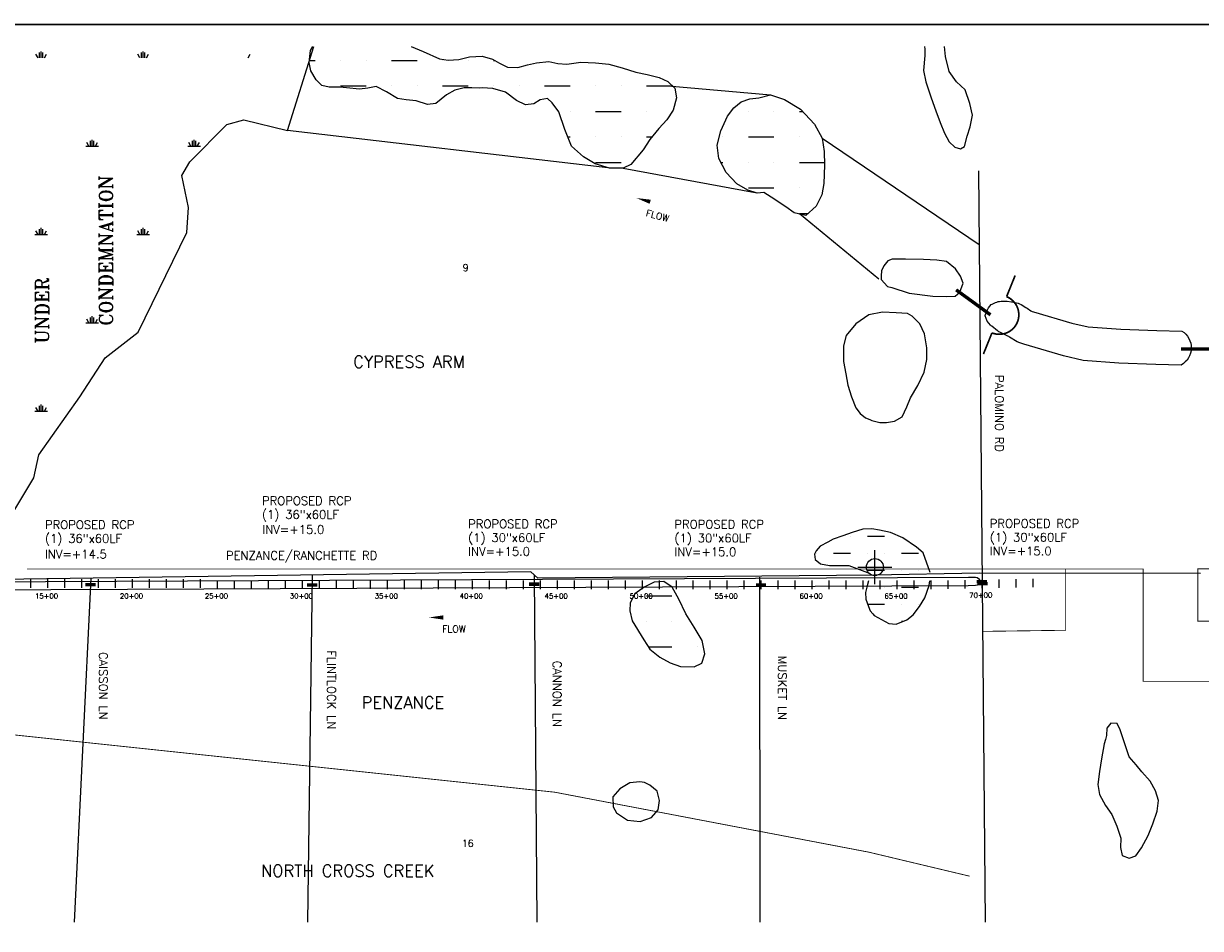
# Model space of a CAD drawing. Extents: x 227344 to 244104, y 805792 to 816517.
# Tile 3 of 4: x 231234 to 238160, y 811193 to 816517. Entities that reach past the tile are written whole.
import ezdxf
from ezdxf.enums import TextEntityAlignment as Align

# ---------------------------------------------------------------- set-up
doc = ezdxf.new("R2010")
doc.units = 0
doc.header["$LTSCALE"] = 800
doc.header["$PDMODE"] = 34
doc.header["$PDSIZE"] = 100
doc.linetypes.add('DASHED', pattern=[0])
doc.linetypes.add('PHANTOM', pattern=[0])
doc.layers.get('0').update_dxf_attribs({"linetype": 'CONTINUOUS'})
for name, color, linetype in [('BORDER', 1, 'CONTINUOUS'), ('HATCH', 3, 'CONTINUOUS'), ('MAJROADS', 9, 'CONTINUOUS'), ('MINROADS', 9, 'CONTINUOUS'), ('PLAKES', 5, 'CONTINUOUS'), ('ROW', 12, 'PHANTOM'), ('SEC', 2, 'CONTINUOUS'), ('STATIONS', 7, 'CONTINUOUS'), ('STRUCTTEXT', 7, 'CONTINUOUS'), ('STRUCTURES', 1, 'CONTINUOUS'), ('SUBBASINS', 6, 'DASHED'), ('TEXT', 7, 'CONTINUOUS'), ('WL-PRESERVE', 14, 'CONTINUOUS')]:
    doc.layers.add(name, color=color, linetype=linetype)
doc.layers.get('0').off()
doc.styles.get("Standard").update_dxf_attribs({"font": 'ROMANT'})

# ---------------------------------------------------------------- blocks, each defined once
blk = doc.blocks.new('*X')
at = {"color": 0}
for p, q in [((231328.1, 816315.5), (231328.1, 816345.5)), ((231337.5, 816315.5), (231337.5, 816353)), ((231346.9, 816315.5), (231346.9, 816345.5)), ((231928.1, 816315.5), (231928.1, 816345.5)), ((231937.5, 816315.5), (231937.5, 816353)), ((231946.9, 816315.5), (231946.9, 816345.5)), ((231318.7, 816315.5), (231306.7, 816336.3)), ((231356.3, 816315.5), (231368.3, 816336.3)), ((231918.7, 816315.5), (231906.7, 816336.3)), ((231956.3, 816315.5), (231968.3, 816336.3)), ((232556.3, 816315.5), (232568.3, 816336.3)), ((232916.7, 816300), (232950, 816300)), ((233100, 816300), (233100, 816300)), ((233250, 816300), (233250, 816300)), ((233400, 816300), (233550, 816300)), ((233700, 816300), (233700, 816300)), ((233850, 816300), (233850, 816300)), ((234000, 816300), (234006.6, 816300)), ((233100, 816150), (233250, 816150)), ((233400, 816150), (233400, 816150)), ((233550, 816150), (233550, 816150)), ((233700, 816150), (233850, 816150)), ((234000, 816150), (234000, 816150)), ((234150, 816150), (234150, 816150)), ((234300, 816150), (234450, 816150)), ((234600, 816150), (234600, 816150)), ((234750, 816150), (234750, 816150)), ((234900, 816150), (235050, 816150)), ((234450, 816000), (234450, 816000)), ((234600, 816000), (234750, 816000)), ((234900, 816000), (234900, 816000)), ((235050, 816000), (235050, 816000)), ((235500, 816000), (235500, 816000)), ((235650, 816000), (235650, 816000)), ((235800, 816000), (235817.4, 816000)), ((231600, 815795.9), (231675, 815795.9)), ((231618.7, 815795.9), (231606.7, 815816.7)), ((231628.1, 815795.9), (231628.1, 815825.9)), ((231637.5, 815795.9), (231637.5, 815833.4)), ((231646.9, 815795.9), (231646.9, 815825.9)), ((231656.3, 815795.9), (231668.3, 815816.7)), ((232200, 815795.9), (232275, 815795.9)), ((232218.7, 815795.9), (232206.7, 815816.7)), ((232228.1, 815795.9), (232228.1, 815825.9)), ((232237.5, 815795.9), (232237.5, 815833.4)), ((232246.9, 815795.9), (232246.9, 815825.9)), ((232256.3, 815795.9), (232268.3, 815816.7)), ((234437.1, 815850), (234450, 815850)), ((234600, 815850), (234600, 815850)), ((234750, 815850), (234750, 815850)), ((234900, 815850), (234931.5, 815850)), ((235350, 815850), (235350, 815850)), ((235500, 815850), (235650, 815850)), ((235800, 815850), (235800, 815850)), ((234600, 815700), (234750, 815700)), ((235338.1, 815700), (235350, 815700)), ((235500, 815700), (235500, 815700)), ((235650, 815700), (235650, 815700)), ((235800, 815700), (235948.1, 815700)), ((235500, 815550), (235650, 815550)), ((235800, 815550), (235800, 815550)), ((235800, 815400), (235851.7, 815400)), ((231328.1, 815276.3), (231328.1, 815306.3)), ((231337.5, 815276.3), (231337.5, 815313.8)), ((231346.9, 815276.3), (231346.9, 815306.3)), ((231928.1, 815276.3), (231928.1, 815306.3)), ((231937.5, 815276.3), (231937.5, 815313.8)), ((231946.9, 815276.3), (231946.9, 815306.3)), ((231300, 815276.3), (231375, 815276.3)), ((231318.7, 815276.3), (231306.7, 815297.1)), ((231356.3, 815276.3), (231368.3, 815297.1)), ((231900, 815276.3), (231975, 815276.3)), ((231918.7, 815276.3), (231906.7, 815297.1)), ((231956.3, 815276.3), (231968.3, 815297.1)), ((231600, 814756.7), (231675, 814756.7)), ((231618.7, 814756.7), (231606.7, 814777.5)), ((231628.1, 814756.7), (231628.1, 814786.7)), ((231637.5, 814756.7), (231637.5, 814794.2)), ((231646.9, 814756.7), (231646.9, 814786.7)), ((231656.3, 814756.7), (231668.3, 814777.5)), ((231328.1, 814237.1), (231328.1, 814267.1)), ((231337.5, 814237.1), (231337.5, 814274.6)), ((231346.9, 814237.1), (231346.9, 814267.1)), ((231300, 814237.1), (231375, 814237.1)), ((231318.7, 814237.1), (231306.7, 814257.9)), ((231356.3, 814237.1), (231368.3, 814257.9)), ((236100, 813500), (236100, 813500)), ((236200, 813500), (236300, 813500)), ((235900, 813400), (235900, 813400)), ((236000, 813400), (236100, 813400)), ((236200, 813400), (236200, 813400)), ((236300, 813400), (236300, 813400)), ((236400, 813400), (236500, 813400)), ((236200, 813300), (236300, 813300)), ((236400, 813300), (236400, 813300)), ((236500, 813300), (236500, 813300)), ((236200, 813200), (236200, 813200)), ((236300, 813200), (236300, 813200)), ((236400, 813200), (236500, 813200)), ((234900, 813150), (235050, 813150)), ((236202, 813100), (236300, 813100)), ((236400, 813100), (236400, 813100)), ((236500, 813100), (236500, 813100)), ((234900, 813000), (234900, 813000)), ((235050, 813000), (235050, 813000)), ((236400, 813000), (236413.1, 813000)), ((234910.4, 812850), (235050, 812850)), ((235200, 812850), (235200, 812850))]:
    blk.add_line(p, q, dxfattribs=at)
blk = doc.blocks.new('FLARROW')
at = {"layer": 'PLAKES', "color": 0}
blk.add_lwpolyline([(0, 0, 0, 0.05, 0), (0.168, 0, 0, 0, -0.087559), (0.267, -0.018, 0, 0, 0.245722), (0.355, -0.006, 0, 0, -0.309425), (0.492, -0.004, 0, 0, 0), (0.558, -0.006, 0, 0, 0)], format="xyseb", dxfattribs=at)
blk.add_text('FLOW', height=0.08, dxfattribs=at).set_placement((0.295, -0.176), align=Align.CENTER)
blk = doc.blocks.new('WEIR')
at = {"layer": 'STRUCTURES', "color": 0, "const_width": 20}
blk.add_lwpolyline([(0, 498), (0, 230, -1), (0, -230), (0, -498)], format="xyb", dxfattribs=at)

msp = doc.modelspace()

# ---------------------------------------------------------------- linework, layer by layer
at = {"layer": 'BORDER', "color": 0, "const_width": 10}
msp.add_lwpolyline([(227348.5, 806051.6), (244098.5, 806051.6), (244098.5, 816511.6), (227348.5, 816511.6)], close=True, dxfattribs=at)
at = {"layer": 'MAJROADS', "color": 0}
msp.add_lwpolyline([(236854.7, 815650.5), (236892.9, 811229.1)], dxfattribs=at)
at = {"layer": 'MINROADS', "color": 0}
for points in [[(238160.5, 813280.4), (236860.4, 813282.5), (236238.1, 813271.7), (234260.2, 813253.4), (234219.7, 813290.4), (230827.2, 813241), (230768.4, 813280.9), (230609.4, 813443.9), (230405.7, 813638.5), (230131, 813764), (229921, 813831.5), (229525.2, 813862.3), (229384.7, 813890), (227745.8, 813819.4)], [(231629.9, 813252.7), (231532.4, 811230.7)], [(232932.5, 813271.6), (232904.8, 811230.3)], [(234239.7, 813272.1), (234253.7, 811229.9)], [(235565.3, 813260), (235567.4, 811229.5)]]:
    msp.add_lwpolyline(points, dxfattribs=at)
at = {"layer": 'PLAKES', "color": 0}
msp.add_lwpolyline([(236717.4, 814913.1), (236743.8, 814936.7), (236764.6, 814989.4), (236748, 815029.6), (236718.8, 815074.1), (236666.1, 815117.1), (236609.2, 815124), (236530.1, 815128.2), (236424.6, 815131), (236346.9, 815131), (236320.5, 815119.9), (236296.9, 815090.7), (236283, 815061.6), (236281.6, 815032.4), (236281.6, 815011.6), (236317.7, 814970), (236344.1, 814964.4), (236446.8, 814931.1), (236585.6, 814913.1), (236664.7, 814911.7)], close=True, dxfattribs=at)
msp.add_lwpolyline([(237177.1, 814821.5), (237404.3, 814754.8), (237499.7, 814733.2), (237691.7, 814718.2), (237903.4, 814710.8), (238051.6, 814707.6, -0.567525), (238047.2, 814507.6), (237897.7, 814510.9), (237680.4, 814518.5), (237469.8, 814534.9), (237354, 814561.1), (237120.7, 814629.6), (237102.8, 814635.4, -0.057217), (237082.1, 814644.9), (237036.5, 814672.5, 0.024858), (237027.7, 814677.2), (236983.8, 814698.1, -0.054751), (236965.3, 814709.6), (236932.4, 814735.3, -0.018061), (236926.8, 814739.9), (236924.9, 814741.7, -0.160856), (236893.9, 814796.3), (236893.4, 814798.6), (236901.4, 814821.3, -0.12782), (236929.6, 814863), (236933.7, 814866.6), (236954.2, 814875.3, -0.084151), (236986.7, 814883), (237001.9, 814883.9, -0.054322), (237023.6, 814883), (237048.4, 814879.2, 0.002688), (237049.4, 814879), (237067.8, 814876.4, -0.099962), (237105.1, 814863.1), (237132.4, 814846.7, -0.022669), (237140, 814841.7), (237161.7, 814825.9, 0.05867), (237177.1, 814821.5)], format="xyb", dxfattribs=at)
msp.add_lwpolyline([(230943.5, 813232.9), (236794.7, 813259.4), (236836.3, 813259.6, -1), (236836.5, 813209.6), (236792.7, 813209.4), (230943.7, 813182.9, -1)], format="xyb", close=True, dxfattribs=at)
at = {"layer": 'ROW', "color": 0}
msp.add_lwpolyline([(232430.6, 815921.9), (232529.7, 815949.5), (232786.7, 815887.7), (232941.9, 816382.5)], dxfattribs=at)
at = {"layer": 'ROW', "color": 0, "linetype": 'DASHED'}
msp.add_lwpolyline([(230878.3, 813263.6), (230998.2, 813299.8), (231124.2, 813482.8), (231165.5, 813627.8), (231294, 813843.4), (231323.8, 813979.9), (231565.7, 814319.8), (231713.5, 814549.6), (231908.6, 814701.4), (232194.6, 815287.1), (232203.8, 815435.2), (232165.7, 815622.7), (232211.4, 815702.7), (232430.6, 815921.9)], dxfattribs=at)
at = {"layer": 'SEC', "color": 0}
msp.add_point((236244.6, 813318.6), dxfattribs=at)
at = {"layer": 'STATIONS', "color": 0}
for p, q in [((231273.7, 813247.5), (231273.7, 813197.5)), ((231373.7, 813247.5), (231373.7, 813197.5)), ((231473.7, 813247.5), (231473.7, 813197.5)), ((231573.7, 813247.4), (231573.7, 813197.4)), ((231673.7, 813247.4), (231673.7, 813197.4)), ((231773.7, 813247.4), (231773.7, 813197.4)), ((231873.7, 813247.4), (231873.7, 813197.4)), ((231973.7, 813247.4), (231973.7, 813197.4)), ((232073.7, 813247.4), (232073.7, 813197.4)), ((232173.7, 813247.4), (232173.7, 813197.4)), ((232273.7, 813247.4), (232273.7, 813197.4)), ((232373.7, 813240.1), (232373.7, 813190.1)), ((232473.7, 813240), (232473.7, 813190)), ((232573.7, 813240), (232573.7, 813190)), ((232673.7, 813240), (232673.7, 813190)), ((232773.7, 813240), (232773.7, 813190)), ((232873.7, 813240), (232873.7, 813190)), ((232973.7, 813240), (232973.7, 813190)), ((233073.7, 813240), (233073.7, 813190)), ((233173.7, 813240), (233173.7, 813190)), ((233273.7, 813240), (233273.7, 813190)), ((233373.7, 813239.9), (233373.7, 813189.9)), ((233473.7, 813239.9), (233473.7, 813189.9)), ((233573.7, 813239.9), (233573.7, 813189.9)), ((233673.7, 813239.9), (233673.7, 813189.9)), ((233773.7, 813239.9), (233773.7, 813189.9)), ((233873.7, 813239.9), (233873.7, 813189.9)), ((233973.7, 813239.9), (233973.7, 813189.9)), ((234073.7, 813239.9), (234073.7, 813189.9)), ((234173.7, 813239.8), (234173.7, 813189.8)), ((234273.7, 813239.8), (234273.7, 813189.8)), ((234373.7, 813239.8), (234373.7, 813189.8)), ((234473.7, 813239.8), (234473.7, 813189.8)), ((234573.7, 813239.8), (234573.7, 813189.8)), ((234673.7, 813239.8), (234673.7, 813189.8)), ((234773.7, 813239.8), (234773.7, 813189.8)), ((234873.7, 813239.8), (234873.7, 813189.8)), ((234973.7, 813239.8), (234973.7, 813189.8)), ((235073.7, 813239.7), (235073.7, 813189.7)), ((235173.7, 813239.7), (235173.7, 813189.7)), ((235273.7, 813239.7), (235273.7, 813189.7)), ((235373.7, 813239.7), (235373.7, 813189.7)), ((235473.7, 813239.7), (235473.7, 813189.7)), ((235573.7, 813239.7), (235573.7, 813189.7)), ((235673.7, 813239.7), (235673.7, 813189.7)), ((235773.7, 813239.7), (235773.7, 813189.7)), ((235873.7, 813239.7), (235873.7, 813189.7)), ((235973.7, 813239.6), (235973.7, 813189.6)), ((236073.7, 813239.6), (236073.7, 813189.6)), ((236173.7, 813239.6), (236173.7, 813189.6)), ((236273.7, 813239.6), (236273.7, 813189.6)), ((236373.7, 813239.6), (236373.7, 813189.6)), ((236473.7, 813239.6), (236473.7, 813189.6)), ((236573.7, 813239.6), (236573.7, 813189.6)), ((236673.2, 813240.9), (236674.2, 813190.9)), ((236773.2, 813242.8), (236774.1, 813192.8)), ((236873.2, 813244.8), (236874.1, 813194.8)), ((236973.1, 813246.7), (236974.1, 813196.7)), ((237073.1, 813248.6), (237074.1, 813198.6)), ((237173.1, 813250.6), (237174.1, 813200.6))]:
    msp.add_line(p, q, dxfattribs=at)
at = {"layer": 'STRUCTURES', "color": 0, "const_width": 20}
for points in [[(236924.6, 814803), (236722.3, 814950)], [(238046.7, 814601.3), (238296.7, 814601.3)], [(231598, 813215.7), (231658, 813215.7)], [(234208.4, 813218.2), (234268.4, 813218.2)], [(236843.7, 813233.4), (236903.7, 813233.4)], [(236847.9, 813220.6), (236907.9, 813220.6)], [(232902, 813213.3), (232962, 813213.3)], [(235543.9, 813213.3), (235603.9, 813213.3)]]:
    msp.add_lwpolyline(points, dxfattribs=at)
at = {"layer": 'SUBBASINS', "color": 0, "const_width": 5}
for points in [[(231253.7, 813307.4), (237553.7, 813307.4)], [(236890.7, 811490.6), (236878.1, 812940.5), (237367.4, 812947.2), (237367.4, 813307.4)], [(237501.2, 813307.4), (237823.2, 813307.4), (237823.2, 812646.4), (238355.2, 812646.4), (238355.2, 813000.4), (238145.2, 813000.4), (238145.2, 813308.4), (238790.2, 813308.4), (239890.2, 813308.4), (240470, 812895.9)], [(230873.7, 812363.9), (234359.2, 811994.6), (236208.4, 811641.7), (236801.2, 811500.5)]]:
    msp.add_lwpolyline(points, dxfattribs=at)
at = {"layer": 'WL-PRESERVE', "color": 0, "linetype": 'DASHED'}
for p, q in [((235027.7, 816150), (235629.9, 816098.2)), ((234763.4, 815666.6), (235540.3, 815523.1)), ((235800, 815400), (236267, 815014.5))]:
    msp.add_line(p, q, dxfattribs=at)
at = {"layer": 'WL-PRESERVE', "color": 0}
for points in [[(233993.7, 816307.5), (234035.5, 816283.2), (234081.5, 816259.7), (234142.5, 816257.2), (234200.5, 816273.4), (234251.7, 816285.6), (234324.6, 816293.1), (234377.9, 816282.1), (234431.6, 816277.8), (234513.2, 816288.5), (234600.2, 816285.3), (234679.2, 816277.1), (234757.8, 816256.5), (234837.6, 816230.9), (234903.7, 816217.5), (234974.2, 816198.5), (235024.8, 816176.3), (235067, 816135.6), (235076.8, 816079.1), (235057.1, 816006.1), (235018.8, 815950.7), (234973.3, 815900.1), (234918.7, 815834.6), (234880.4, 815772.8), (234808.7, 815688), (234763.4, 815666.6), (234681.7, 815665.9), (234597.1, 815690.9), (234528.9, 815731.8), (234459.4, 815795.6), (234419.4, 815893.2), (234384.2, 815998.1), (234345.5, 816049.6), (234317.8, 816075.1), (234273.3, 816067.7), (234237, 816044.8), (234188.2, 816038.6), (234134.8, 816063.2), (234070.5, 816112.7), (233995.1, 816134.1), (233931.9, 816138.2), (233916.3, 816136.3), (233872.5, 816137.7), (233826.6, 816138.3), (233771.9, 816124.8), (233722.9, 816096.4), (233660.4, 816046.2), (233610.2, 816039.6), (233544.8, 816061.3), (233485.7, 816067.2), (233434.5, 816076.1), (233370, 816114.1), (233308.2, 816146), (233260, 816135.6), (233210.9, 816131.4), (233134.5, 816138.3), (233095, 816141.8), (233032.6, 816143.1), (232989.1, 816152.9), (232956.8, 816185.4), (232925.2, 816238.3), (232915.3, 816286.6), (232922.7, 816357.9), (232935.8, 816382.5)], [(233514.8, 816382.5), (233585, 816351.6), (233681.7, 816309.4), (233733.7, 816300.8), (233795.2, 816305.9), (233858, 816320.4), (233932, 816323.9), (233993.7, 816307.5)], [(236537.6, 816327.8), (236530.6, 816241.3), (236544.9, 816174.3), (236575.4, 816080.3), (236603.3, 816002.8), (236629.2, 815934.2), (236654.4, 815871.9), (236681.3, 815820.9), (236715.5, 815788.5), (236749, 815779.9), (236771.2, 815794.1), (236787.2, 815854.9), (236805.3, 815908.4), (236817.8, 815976.8), (236802.3, 816046.3), (236774.8, 816126.1), (236725.2, 816174.5), (236681.5, 816234.1), (236659.7, 816323.7), (236654, 816382.5)], [(236536.8, 816382.5), (236537.9, 816365.4), (236537.4, 816350.2), (236537.6, 816327.8)], [(236569.8, 813287.6), (236529.3, 813403.1), (236489.2, 813436.2), (236408, 813491.1), (236336.1, 813522), (236272, 813536.6), (236226.5, 813543.4), (236173.4, 813541.3), (236110.2, 813521.7), (236056, 813502.1), (235998.6, 813483.9), (235968.1, 813465.6), (235922.1, 813441.8), (235897.8, 813415), (235889.5, 813395.8), (235893.7, 813362.6), (235924.5, 813338.2), (235976.9, 813328), (236040.2, 813327.3), (236091.6, 813328.3), (236199.9, 813287.6)], [(236207.4, 813237.6), (236199.5, 813208.6), (236189.4, 813168.9), (236191.3, 813129.4), (236207, 813086.2), (236216.3, 813062.3), (236232.2, 813044.1), (236240.1, 813035)], [(236240.1, 813035), (236326.5, 812986), (236370.4, 812982.1), (236432.4, 813008.1), (236469.1, 813038), (236507.1, 813087.3), (236537.9, 813138.5), (236564.1, 813211.4), (236567.3, 813237.6)]]:
    msp.add_lwpolyline(points, dxfattribs=at)
for points in [[(235560.7, 816078.8), (235629.9, 816098.2), (235711.4, 816070.4), (235805.5, 816012.7), (235888.6, 815924), (235934.4, 815841.9), (235946.7, 815764.5), (235948.5, 815684.4), (235942.9, 815576.3), (235932.3, 815509.1), (235898.6, 815442.5), (235838.5, 815388.1), (235769.4, 815403), (235720.3, 815438.6), (235633, 815494.5), (235591.2, 815522.4), (235551.5, 815519.6), (235497, 815536.7), (235431.5, 815574.1), (235369.2, 815640.3), (235326.5, 815722.3), (235316.2, 815801.6), (235338.3, 815885.7), (235377.2, 815971.6), (235413.1, 816021.4), (235457.5, 816056), (235508.7, 816073.4)], [(236225.9, 814181.1), (236273.1, 814169.9), (236313.2, 814169.4), (236359.6, 814178.2), (236405.7, 814203.5), (236432.3, 814262.6), (236454, 814315.1), (236496.1, 814386.5), (236533.5, 814466.2), (236550.4, 814541.1), (236549.2, 814609.3), (236535.3, 814690.6), (236508.5, 814750), (236464.4, 814795.7), (236435.3, 814810.8), (236370.2, 814815.3), (236288.3, 814818.7), (236208.3, 814802.1), (236132.5, 814750.6), (236075.5, 814681.8), (236060.2, 814619.7), (236059.7, 814528.6), (236072.6, 814456.1), (236085.4, 814388.9), (236107.5, 814320.3), (236133.1, 814255.4), (236157.8, 814221.7), (236189, 814197.3), (236214.2, 814186.5)], [(234885.3, 812890.8), (234919.1, 812836), (234979, 812789.6), (235039.7, 812755.1), (235099.3, 812734.3), (235181, 812732.2), (235226.6, 812753), (235243.4, 812808.4), (235228.5, 812886.7), (235180.9, 812965.5), (235131.5, 813042.9), (235090.8, 813129.9), (235050.5, 813201.2), (235001.1, 813234.2), (234945.4, 813230.5), (234885.5, 813200.9), (234831.8, 813161.5), (234804.4, 813108.4), (234801.4, 813062.3), (234816.2, 813002.7)], [(237594.7, 812278.6), (237578.2, 812189.8), (237567.1, 812116.2), (237557.4, 812039), (237565.3, 811980.6), (237602, 811917), (237639.8, 811863.2), (237669.2, 811795.1), (237691.1, 811723.4), (237689.6, 811668.9), (237700.3, 811621.9), (237740.2, 811605.9), (237779.5, 811620.9), (237814.1, 811668), (237853.4, 811739.1), (237879.5, 811808.4), (237904.9, 811882.9), (237913.5, 811946.2), (237896.8, 812001.8), (237863.9, 812059), (237815.7, 812115.2), (237781.2, 812155.6), (237741.4, 812201.9), (237687.7, 812360.6), (237671.1, 812398.7), (237632.5, 812399.9), (237609.8, 812371.1), (237606.7, 812329), (237600.6, 812304.6)], [(234802.4, 812049.2), (234744, 812015.1), (234702.6, 811967.7), (234703, 811908.1), (234723.5, 811872.8), (234789.2, 811829.5), (234863.6, 811821.6), (234929.3, 811845.9), (234967.8, 811890.4), (234977.4, 811946.2), (234962, 812000.3), (234920.3, 812035.2), (234889, 812051.5), (234861.1, 812056)]]:
    msp.add_lwpolyline(points, close=True, dxfattribs=at)
at = {"layer": 'WL-PRESERVE', "color": 0, "linetype": 'DASHED'}
for points in [[(234673.2, 815668.4), (232786.7, 815887.7)], [(235934.4, 815841.9), (236858.4, 815216.7)]]:
    msp.add_lwpolyline(points, dxfattribs=at)

# ---------------------------------------------------------------- block references
at = {"layer": 'HATCH', "color": 0}
msp.add_blockref('*X', (0, 0), dxfattribs=at)
msp.add_blockref('*X', (0, 0), dxfattribs=at)
msp.add_blockref('*X', (0, 0), dxfattribs=at)
msp.add_blockref('*X', (0, 0), dxfattribs=at)
msp.add_blockref('*X', (0, 0), dxfattribs=at)
msp.add_blockref('*X', (0, 0), dxfattribs=at)
msp.add_blockref('*X', (0, 0), dxfattribs=at)
msp.add_blockref('*X', (0, 0), dxfattribs=at)
msp.add_blockref('*X', (0, 0), dxfattribs=at)
msp.add_blockref('*X', (0, 0), dxfattribs=at)
msp.add_blockref('*X', (0, 0), dxfattribs=at)
at = {"layer": 'PLAKES', "color": 0, "xscale": 500, "yscale": 500, "zscale": 500}
msp.add_blockref('FLARROW', (233619.4, 813022.4), dxfattribs=at)
at = {"layer": 'STRUCTURES', "color": 0, "xscale": 0.5, "yscale": 0.5, "zscale": 0.5, "rotation": 338}
msp.add_blockref('WEIR', (236976.4, 814803.3), dxfattribs=at)
at = {"layer": 'TEXT', "color": 0, "xscale": 500, "yscale": 500, "zscale": 500, "rotation": 344.8989018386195}
msp.add_blockref('FLARROW', (234840.8, 815490), dxfattribs=at)

# ---------------------------------------------------------------- texts
at = {"layer": 'STATIONS', "color": 0}
for s, rotation, p in [('15+00', 359.99347, (231368.8, 813133.8)), ('20+00', 359.99347, (231868.8, 813133.7)), ('25+00', 359.99347, (232368.8, 813133.7)), ('30+00', 359.99347, (232868.8, 813133.6)), ('35+00', 359.99347, (233368.8, 813133.6)), ('40+00', 359.99347, (233868.8, 813133.5)), ('45+00', 359.99347, (234368.8, 813133.5)), ('50+00', 359.99347, (234868.8, 813133.4)), ('55+00', 359.99347, (235368.8, 813133.3)), ('60+00', 359.99347, (235868.8, 813133.3)), ('65+00', 359.99347, (236368.8, 813133.2)), ('70+00', 1.10596, (236867.8, 813138.4))]:
    msp.add_text(s, height=30, rotation=rotation, dxfattribs=at).set_placement(p, align=Align.CENTER)
at = {"layer": 'STRUCTTEXT', "color": 0}
for s, p in [('PROPOSED RCP', (232636.5, 813684.1)), ('(1) 36"x60LF', (232636.5, 813603.1)), ('PROPOSED RCP', (231359.3, 813543)), ('PROPOSED RCP', (233850.5, 813547.9)), ('PROPOSED RCP', (235064.4, 813545.4)), ('PROPOSED RCP', (236920.6, 813550.3)), ('(1) 36"x60LF', (231359.3, 813462)), (' INV=+15.0', (232604.9, 813514.9)), ('(1) 30"x60LF', (233850.5, 813466.9)), ('(1) 30"x60LF', (235064.4, 813464.5)), ('(1) 30"x60LF', (236920.6, 813469.3)), ('INV=+15.0', (233850.5, 813386)), ('INV=+15.0', (235064.4, 813383.5)), ('INV=+15.0', (236920.6, 813388.4)), ('INV=+14.5', (231359.3, 813370.3))]:
    msp.add_text(s, height=50, dxfattribs=at).set_placement(p)
at = {"layer": 'TEXT', "color": 0}
for s, height, rotation, p in [('CONDEMNATION', 80, 90, (231758.8, 814739.1)), ('UNDER', 80, 90, (231383.3, 814634)), ('PALOMINO RD', 50, 270, (236952, 814449.8)), ('CAISSON LN', 50, 270, (231677.9, 812819.8)), ('FLINTLOCK LN', 50, 270, (233020.7, 812829.5)), ('CANNON LN', 50, 270, (234349, 812768.7)), ('MUSKET LN', 50, 270, (235674.8, 812797.9))]:
    msp.add_text(s, height=height, rotation=rotation, dxfattribs=at).set_placement(p)
for s, height, p in [('9', 40, (233818.7, 815060.4)), ('CYPRESS ARM', 70, (233174.2, 814491.8)), ('PENZANCE/RANCHETTE RD', 50, (232424.7, 813362.3)), ('PENZANCE', 70, (233223.5, 812487.7)), ('16', 40, (233813.8, 811673.9)), ('NORTH CROSS CREEK', 70, (232631.7, 811497))]:
    msp.add_text(s, height=height, dxfattribs=at).set_placement(p)

doc.saveas('drawing.dxf')
